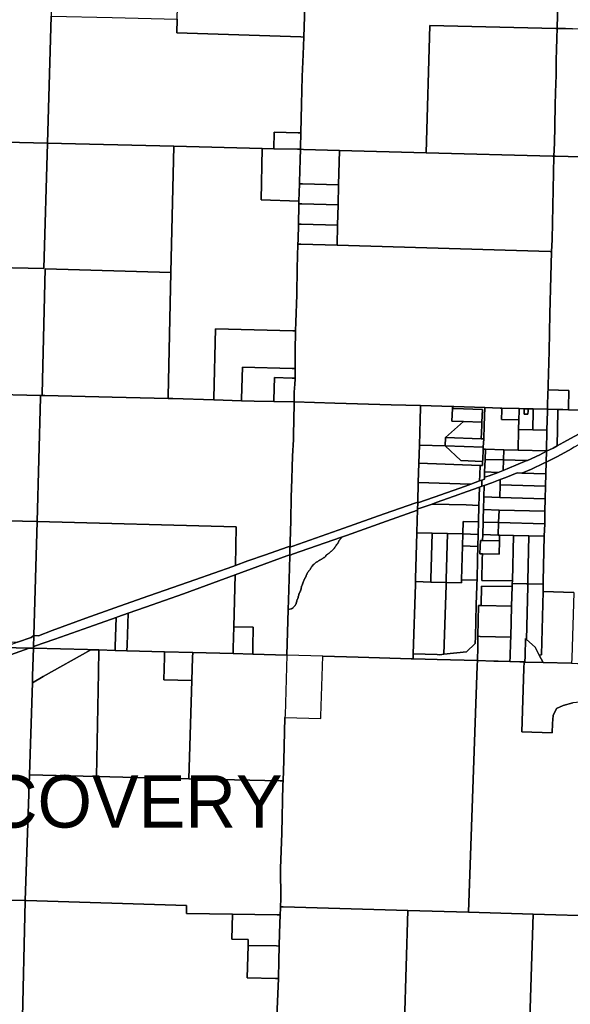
# Model space of a CAD drawing. Header units: feet. Extents: x 1267057 to 1687180, y 137439 to 673336.
# Tile 69 of 159: x 1340347 to 1346130, y 279335 to 289687. Entities that reach past the tile are written whole.
import ezdxf

# ---------------------------------------------------------------- set-up
doc = ezdxf.new("R2010")
doc.units = ezdxf.units.FT
doc.header["$MEASUREMENT"] = 0
doc.layers.add('61', color=247, linetype='Continuous')
doc.layers.add('mercercounty', color=247, linetype='Continuous')
doc.styles.get("Standard").update_dxf_attribs({"font": 'font31.shx'})

msp = doc.modelspace()

# ---------------------------------------------------------------- linework, layer by layer
at = {"layer": 'mercercounty'}
for points in [[(1343344, 289962), (1343343, 289951), (1343337, 289719), (1343330, 289505), (1343300, 289506), (1341996, 289548), (1342001, 289693), (1342016, 290215), (1342016, 290245), (1342017, 290275), (1342039, 291012), (1342703, 290995), (1342710, 290995), (1343045, 290988), (1343342, 290981), (1343375, 290981), (1343369, 290819), (1343362, 290561), (1343358, 290354), (1343357, 290260), (1343351, 290118), (1343344, 289962)], [(1344695, 290944), (1346030, 290911), (1345992, 289609), (1345992, 289594), (1345978, 289594), (1344656, 289626), (1344615, 288288), (1343705, 288312), (1343326, 288324), (1343296, 288325), (1343297, 288354), (1343300, 288488), (1343300, 288497), (1343306, 288796), (1343315, 289089), (1343325, 289321), (1343330, 289505), (1343337, 289719), (1343343, 289951), (1343344, 289962), (1343374, 289961), (1344024, 289945), (1344053, 290960), (1344695, 290944)], [(1340677, 289723), (1340639, 288388), (1339311, 288420), (1339324, 289156), (1339367, 290600), (1340701, 290566), (1340694, 290309), (1340693, 290279), (1340692, 290249), (1340677, 289723)], [(1341318, 289709), (1342001, 289693), (1341996, 289548), (1343300, 289506), (1343330, 289505), (1343325, 289321), (1343315, 289089), (1343306, 288796), (1343300, 288497), (1343270, 288498), (1343020, 288504), (1343015, 288331), (1342895, 288334), (1341966, 288357), (1340639, 288388), (1340677, 289723), (1341318, 289709)], [(1345958, 288253), (1345943, 288253), (1344615, 288288), (1344656, 289626), (1345978, 289594), (1345992, 289594), (1345991, 289564), (1345988, 289527), (1345987, 289472), (1345985, 289392), (1345983, 289244), (1345982, 289155), (1345980, 289105), (1345975, 288923), (1345972, 288787), (1345970, 288715), (1345969, 288647), (1345966, 288513), (1345965, 288446), (1345963, 288388), (1345958, 288253)], [(1339274, 287100), (1339311, 288420), (1340639, 288388), (1340600, 287070), (1339274, 287100)], [(1343300, 288497), (1343300, 288488), (1343297, 288354), (1343296, 288325), (1343292, 288325), (1343266, 288325), (1343015, 288331), (1343020, 288504), (1343270, 288498), (1343300, 288497)], [(1341966, 288357), (1341935, 287029), (1340615, 287069), (1340583, 285755), (1340582, 285735), (1340567, 285736), (1339984, 285751), (1340013, 286235), (1339463, 286249), (1339250, 286254), (1339274, 287100), (1340600, 287070), (1340639, 288388), (1341966, 288357)], [(1342385, 285689), (1341955, 285703), (1341905, 285704), (1341905, 285724), (1341935, 287029), (1341966, 288357), (1342895, 288334), (1342882, 287793), (1343280, 287780), (1343280, 287751), (1343279, 287737), (1343274, 287539), (1343270, 287373), (1343268, 287328), (1343262, 287074), (1343256, 286795), (1343246, 286506), (1343244, 286416), (1343214, 286417), (1342405, 286437), (1342386, 285709), (1342385, 285689)], [(1343015, 288331), (1343266, 288325), (1343292, 288325), (1343296, 288325), (1343291, 288218), (1343286, 287979), (1343286, 287963), (1343280, 287780), (1342882, 287793), (1342895, 288334), (1343015, 288331)], [(1343705, 288312), (1343696, 287952), (1343316, 287962), (1343286, 287963), (1343286, 287979), (1343291, 288218), (1343296, 288325), (1343326, 288324), (1343705, 288312)], [(1343705, 288312), (1344615, 288288), (1345943, 288253), (1345958, 288253), (1345946, 287726), (1345938, 287377), (1345934, 287248), (1345919, 287249), (1343680, 287315), (1343685, 287528), (1343691, 287740), (1343696, 287952), (1343705, 288312)], [(1347289, 288218), (1347238, 286073), (1347124, 285981), (1346894, 285793), (1346873, 285777), (1346874, 286149), (1346700, 286138), (1346707, 285707), (1346496, 285574), (1346110, 285585), (1346110, 285606), (1346116, 285787), (1345896, 285794), (1345897, 285846), (1345908, 286203), (1345916, 286594), (1345927, 286988), (1345934, 287248), (1345938, 287377), (1345946, 287726), (1345958, 288253), (1345973, 288253), (1347289, 288218)], [(1343280, 287751), (1343280, 287780), (1343286, 287963), (1343316, 287962), (1343696, 287952), (1343691, 287740), (1343310, 287750), (1343280, 287751)], [(1343685, 287528), (1343304, 287538), (1343274, 287539), (1343279, 287737), (1343280, 287751), (1343310, 287750), (1343691, 287740), (1343685, 287528)], [(1343685, 287528), (1343680, 287315), (1343298, 287327), (1343268, 287328), (1343270, 287373), (1343274, 287539), (1343304, 287538), (1343685, 287528)], [(1345592, 285598), (1345411, 285602), (1345394, 285602), (1345231, 285608), (1344908, 285619), (1344892, 285620), (1344557, 285629), (1344248, 285638), (1343657, 285655), (1343229, 285669), (1343229, 285684), (1343231, 285717), (1343231, 285771), (1343237, 285856), (1343240, 285907), (1343240, 285919), (1343239, 285998), (1343239, 286020), (1343240, 286203), (1343244, 286416), (1343246, 286506), (1343256, 286795), (1343262, 287074), (1343268, 287328), (1343298, 287327), (1343680, 287315), (1345919, 287249), (1345934, 287248), (1345927, 286988), (1345916, 286594), (1345908, 286203), (1345897, 285846), (1345896, 285794), (1345895, 285776), (1345890, 285613), (1345890, 285591), (1345740, 285594), (1345686, 285595), (1345646, 285596), (1345592, 285598)], [(1341905, 285704), (1341319, 285717), (1340612, 285735), (1340582, 285735), (1340583, 285755), (1340615, 287069), (1341935, 287029), (1341905, 285724), (1341905, 285704)], [(1342385, 285689), (1342386, 285709), (1342405, 286437), (1343214, 286417), (1343244, 286416), (1343240, 286203), (1343239, 286020), (1343209, 286020), (1342686, 286033), (1342677, 285700), (1342677, 285680), (1342385, 285689)], [(1343017, 285672), (1342809, 285676), (1342677, 285680), (1342677, 285700), (1342686, 286033), (1343209, 286020), (1343239, 286020), (1343239, 285998), (1343240, 285919), (1343210, 285919), (1343023, 285924), (1343017, 285692), (1343017, 285672)], [(1343017, 285672), (1343017, 285692), (1343023, 285924), (1343210, 285919), (1343240, 285919), (1343240, 285907), (1343237, 285856), (1343231, 285771), (1343231, 285717), (1343229, 285684), (1343229, 285669), (1343017, 285672)], [(1337866, 284472), (1337902, 285799), (1338168, 285795), (1338674, 285784), (1339217, 285768), (1339235, 285768), (1339236, 285768), (1339253, 285767), (1339449, 285763), (1339495, 285762), (1339498, 285762), (1339608, 285759), (1339617, 285759), (1339630, 285759), (1339914, 285752), (1339984, 285751), (1340567, 285736), (1340567, 285716), (1340529, 284412), (1337886, 284472), (1337866, 284472)], [(1342612, 283948), (1342620, 284355), (1340529, 284412), (1340567, 285716), (1340567, 285736), (1340582, 285735), (1340612, 285735), (1341319, 285717), (1341905, 285704), (1341955, 285703), (1342385, 285689), (1342677, 285680), (1342809, 285676), (1343017, 285672), (1343229, 285669), (1343225, 285463), (1343222, 285339), (1343221, 285272), (1343213, 285097), (1343207, 284981), (1343204, 284856), (1343198, 284667), (1343193, 284421), (1343187, 284194), (1343186, 284152), (1343155, 284141), (1342927, 284060), (1342744, 283996), (1342612, 283948)], [(1345890, 285591), (1345890, 285613), (1345895, 285776), (1345896, 285794), (1346116, 285787), (1346110, 285606), (1346110, 285585), (1346050, 285587), (1346005, 285588), (1346000, 285588), (1345890, 285591)], [(1344527, 284616), (1344507, 284609), (1344174, 284490), (1343753, 284340), (1343216, 284151), (1343185, 284141), (1343186, 284152), (1343187, 284194), (1343193, 284421), (1343198, 284667), (1343204, 284856), (1343207, 284981), (1343213, 285097), (1343221, 285272), (1343222, 285339), (1343225, 285463), (1343229, 285669), (1343657, 285655), (1344248, 285638), (1344557, 285629), (1344556, 285609), (1344552, 285479), (1344545, 285215), (1344539, 285024), (1344539, 285023), (1344533, 284820), (1344527, 284616)], [(1344892, 285620), (1344891, 285600), (1344887, 285467), (1345008, 285463), (1344819, 285294), (1344815, 285206), (1344545, 285215), (1344552, 285479), (1344556, 285609), (1344557, 285629), (1344892, 285620)], [(1345202, 285457), (1345008, 285463), (1344887, 285467), (1344891, 285600), (1344908, 285599), (1345206, 285589), (1345202, 285457)], [(1345195, 285280), (1345201, 285421), (1345202, 285457), (1345206, 285589), (1344908, 285599), (1344891, 285600), (1344892, 285620), (1344908, 285619), (1345231, 285608), (1345226, 285421), (1345220, 285279), (1345195, 285280)], [(1345587, 285379), (1345582, 285162), (1345431, 285166), (1345240, 285171), (1345215, 285172), (1345216, 285192), (1345220, 285279), (1345226, 285421), (1345231, 285608), (1345394, 285602), (1345411, 285602), (1345410, 285582), (1345408, 285485), (1345589, 285480), (1345587, 285379)], [(1345411, 285602), (1345592, 285598), (1345592, 285578), (1345589, 285480), (1345408, 285485), (1345410, 285582), (1345411, 285602)], [(1345587, 285379), (1345589, 285480), (1345592, 285578), (1345592, 285598), (1345646, 285596), (1345646, 285576), (1345645, 285539), (1345685, 285538), (1345686, 285575), (1345686, 285595), (1345740, 285594), (1345740, 285574), (1345735, 285375), (1345587, 285379)], [(1345646, 285596), (1345686, 285595), (1345686, 285575), (1345685, 285538), (1345645, 285539), (1345646, 285576), (1345646, 285596)], [(1345890, 285591), (1345889, 285571), (1345885, 285371), (1345735, 285375), (1345740, 285574), (1345740, 285594), (1345890, 285591)], [(1346595, 285571), (1346757, 285566), (1346731, 285547), (1346722, 285540), (1346662, 285495), (1346535, 285412), (1346313, 285269), (1346172, 285191), (1346142, 285174), (1345997, 285095), (1345877, 285036), (1345880, 285149), (1345951, 285183), (1345993, 285207), (1346093, 285262), (1346261, 285355), (1346481, 285496), (1346566, 285552), (1346595, 285571)], [(1345880, 285155), (1345885, 285371), (1345889, 285571), (1345890, 285591), (1346000, 285588), (1345999, 285568), (1345993, 285207), (1345951, 285183), (1345880, 285149), (1345880, 285155)], [(1345993, 285207), (1345999, 285568), (1346000, 285588), (1346005, 285588), (1346050, 285587), (1346110, 285585), (1346496, 285574), (1346585, 285571), (1346595, 285571), (1346566, 285552), (1346481, 285496), (1346261, 285355), (1346093, 285262), (1345993, 285207)], [(1345202, 285457), (1345201, 285421), (1345195, 285280), (1344819, 285294), (1345008, 285463), (1345202, 285457)], [(1345735, 285375), (1345885, 285371), (1345880, 285155), (1345582, 285162), (1345587, 285379), (1345735, 285375)], [(1345183, 285001), (1344539, 285023), (1344539, 285024), (1344545, 285215), (1344815, 285206), (1344980, 285051), (1345209, 285043), (1345208, 285010), (1345208, 285000), (1345183, 285001)], [(1345220, 285279), (1345216, 285192), (1344815, 285206), (1344819, 285294), (1345195, 285280), (1345220, 285279)], [(1345216, 285192), (1345215, 285172), (1345210, 285060), (1345209, 285043), (1344980, 285051), (1344815, 285206), (1345216, 285192)], [(1345235, 285063), (1345229, 284932), (1345228, 284900), (1345227, 284877), (1345227, 284856), (1345202, 284847), (1345177, 284838), (1345179, 284902), (1345183, 285001), (1345208, 285000), (1345208, 285010), (1345209, 285043), (1345210, 285060), (1345215, 285172), (1345240, 285171), (1345235, 285063)], [(1345200, 284782), (1345202, 284847), (1345227, 284856), (1345227, 284877), (1345277, 284893), (1345371, 284928), (1345424, 284947), (1345424, 284947), (1345558, 285003), (1345673, 285051), (1345681, 285054), (1345809, 285113), (1345880, 285149), (1345877, 285036), (1345852, 285023), (1345721, 284962), (1345621, 284921), (1345572, 284922), (1345453, 284873), (1345394, 284851), (1345304, 284818), (1345225, 284791), (1345200, 284782)], [(1345240, 285171), (1345431, 285166), (1345428, 285058), (1345235, 285063), (1345240, 285171)], [(1345582, 285162), (1345880, 285155), (1345880, 285149), (1345809, 285113), (1345681, 285054), (1345673, 285051), (1345428, 285058), (1345431, 285166), (1345582, 285162)], [(1345086, 284804), (1344533, 284820), (1344539, 285023), (1345183, 285001), (1345179, 284902), (1345177, 284838), (1345086, 284804)], [(1345229, 284932), (1345235, 285063), (1345428, 285058), (1345424, 284947), (1345424, 284947), (1345371, 284928), (1345229, 284932)], [(1345428, 285058), (1345673, 285051), (1345558, 285003), (1345424, 284947), (1345428, 285058)], [(1345874, 284913), (1345621, 284921), (1345721, 284962), (1345852, 285023), (1345877, 285036), (1345874, 284913)], [(1345229, 284932), (1345371, 284928), (1345277, 284893), (1345227, 284877), (1345228, 284900), (1345229, 284932)], [(1345393, 284795), (1345394, 284851), (1345453, 284873), (1345572, 284922), (1345621, 284921), (1345874, 284913), (1345871, 284782), (1345393, 284795)], [(1345200, 284782), (1345175, 284773), (1345048, 284726), (1344911, 284678), (1344721, 284610), (1344679, 284595), (1344565, 284556), (1344530, 284543), (1344525, 284541), (1344527, 284606), (1344701, 284667), (1345028, 284783), (1345086, 284804), (1345177, 284838), (1345202, 284847), (1345200, 284782)], [(1344527, 284616), (1344533, 284820), (1345086, 284804), (1345028, 284783), (1344701, 284667), (1344527, 284606), (1344527, 284616)], [(1345389, 284664), (1345222, 284669), (1345225, 284791), (1345304, 284818), (1345394, 284851), (1345393, 284795), (1345389, 284664)], [(1345393, 284795), (1345871, 284782), (1345867, 284650), (1345389, 284664), (1345393, 284795)], [(1345162, 284275), (1345165, 284407), (1345167, 284449), (1345169, 284538), (1345170, 284581), (1345172, 284670), (1345175, 284773), (1345200, 284782), (1345225, 284791), (1345222, 284669), (1345218, 284537), (1345216, 284448), (1345215, 284405), (1345211, 284274), (1345209, 284212), (1345185, 284213), (1345183, 284150), (1345181, 284072), (1345206, 284072), (1345204, 284016), (1345199, 283792), (1345522, 283789), (1345521, 283759), (1345520, 283729), (1345198, 283732), (1345192, 283533), (1345192, 283529), (1345167, 283529), (1345158, 283204), (1345158, 283199), (1345157, 283089), (1345154, 282948), (1344730, 282961), (1344480, 282968), (1344481, 283018), (1344732, 283011), (1344759, 283010), (1344803, 283015), (1345039, 283042), (1345132, 283127), (1345133, 283200), (1345142, 283534), (1345148, 283733), (1345149, 283763), (1345150, 283793), (1345155, 284017), (1345158, 284150), (1345162, 284275)], [(1345175, 284773), (1345172, 284670), (1345170, 284581), (1345035, 284585), (1344679, 284595), (1344721, 284610), (1344911, 284678), (1345048, 284726), (1345175, 284773)], [(1343183, 284062), (1343185, 284141), (1343216, 284151), (1343753, 284340), (1344174, 284490), (1344507, 284609), (1344527, 284616), (1344527, 284606), (1344525, 284541), (1344525, 284531), (1344201, 284415), (1343780, 284264), (1343728, 284246), (1343213, 284066), (1343183, 284055), (1343183, 284062)], [(1344840, 284284), (1344679, 284289), (1344518, 284293), (1344522, 284425), (1344525, 284531), (1344525, 284541), (1344530, 284543), (1344565, 284556), (1344679, 284595), (1345035, 284585), (1345170, 284581), (1345169, 284538), (1345167, 284449), (1345165, 284407), (1345005, 284411), (1345001, 284280), (1344840, 284284)], [(1345222, 284669), (1345389, 284664), (1345867, 284650), (1345864, 284519), (1345381, 284532), (1345218, 284537), (1345222, 284669)], [(1343154, 283007), (1343168, 283485), (1343198, 283493), (1343201, 283494), (1343205, 283497), (1343210, 283498), (1343214, 283501), (1343217, 283505), (1343221, 283509), (1343224, 283512), (1343228, 283516), (1343232, 283520), (1343235, 283524), (1343239, 283527), (1343241, 283532), (1343244, 283536), (1343246, 283541), (1343249, 283545), (1343250, 283550), (1343252, 283555), (1343254, 283560), (1343255, 283566), (1343257, 283571), (1343258, 283576), (1343259, 283581), (1343260, 283587), (1343262, 283592), (1343264, 283596), (1343267, 283601), (1343269, 283606), (1343271, 283610), (1343271, 283615), (1343273, 283621), (1343274, 283626), (1343276, 283631), (1343277, 283637), (1343279, 283642), (1343280, 283647), (1343281, 283652), (1343283, 283657), (1343286, 283661), (1343288, 283666), (1343290, 283670), (1343293, 283675), (1343296, 283680), (1343297, 283685), (1343299, 283690), (1343300, 283695), (1343302, 283700), (1343303, 283705), (1343304, 283710), (1343304, 283715), (1343305, 283720), (1343306, 283725), (1343308, 283730), (1343310, 283735), (1343312, 283740), (1343314, 283745), (1343316, 283750), (1343318, 283755), (1343320, 283760), (1343322, 283765), (1343323, 283770), (1343325, 283775), (1343327, 283780), (1343329, 283785), (1343331, 283790), (1343333, 283796), (1343336, 283800), (1343338, 283805), (1343340, 283810), (1343343, 283814), (1343345, 283819), (1343347, 283824), (1343352, 283833), (1343355, 283838), (1343357, 283843), (1343359, 283849), (1343361, 283853), (1343363, 283858), (1343365, 283863), (1343367, 283868), (1343370, 283873), (1343373, 283877), (1343376, 283881), (1343379, 283886), (1343383, 283891), (1343387, 283895), (1343390, 283900), (1343393, 283904), (1343397, 283908), (1343400, 283912), (1343402, 283917), (1343405, 283921), (1343407, 283926), (1343410, 283931), (1343413, 283935), (1343416, 283939), (1343419, 283943), (1343430, 283954), (1343435, 283959), (1343438, 283962), (1343442, 283966), (1343446, 283971), (1343450, 283974), (1343454, 283977), (1343458, 283980), (1343463, 283983), (1343468, 283986), (1343473, 283988), (1343478, 283992), (1343482, 283995), (1343487, 283998), (1343491, 284001), (1343496, 284004), (1343501, 284006), (1343505, 284009), (1343510, 284011), (1343516, 284014), (1343521, 284016), (1343525, 284019), (1343529, 284022), (1343534, 284025), (1343538, 284028), (1343542, 284031), (1343547, 284034), (1343552, 284037), (1343556, 284041), (1343561, 284047), (1343564, 284052), (1343568, 284056), (1343571, 284059), (1343575, 284063), (1343579, 284066), (1343584, 284068), (1343588, 284071), (1343592, 284074), (1343596, 284078), (1343600, 284082), (1343603, 284086), (1343607, 284089), (1343612, 284093), (1343616, 284096), (1343621, 284098), (1343625, 284101), (1343629, 284105), (1343633, 284109), (1343636, 284113), (1343639, 284117), (1343642, 284121), (1343645, 284125), (1343649, 284129), (1343652, 284132), (1343656, 284136), (1343658, 284140), (1343661, 284145), (1343664, 284150), (1343667, 284154), (1343670, 284159), (1343673, 284164), (1343676, 284168), (1343680, 284172), (1343684, 284177), (1343687, 284181), (1343690, 284185), (1343692, 284189), (1343694, 284194), (1343696, 284199), (1343698, 284204), (1343700, 284208), (1343704, 284213), (1343707, 284216), (1343710, 284220), (1343714, 284224), (1343717, 284228), (1343720, 284232), (1343723, 284236), (1343726, 284240), (1343728, 284246), (1343780, 284264), (1344201, 284415), (1344525, 284531), (1344522, 284425), (1344518, 284293), (1344504, 283809), (1344503, 283779), (1344503, 283749), (1344481, 283018), (1344480, 282968), (1344458, 282968), (1343901, 282986), (1343530, 282996), (1343154, 283007)], [(1345377, 284401), (1345215, 284405), (1345216, 284448), (1345218, 284537), (1345381, 284532), (1345377, 284401)], [(1345381, 284532), (1345864, 284519), (1345861, 284387), (1345377, 284401), (1345381, 284532)], [(1337829, 283151), (1337843, 283644), (1337861, 284298), (1337862, 284333), (1337866, 284472), (1337886, 284472), (1340529, 284412), (1340494, 283211), (1340469, 283193), (1340323, 283141), (1340322, 283141), (1339002, 283129), (1338954, 283128), (1338906, 283126), (1338859, 283123), (1338466, 283134), (1337829, 283151)], [(1340494, 283211), (1340529, 284412), (1342620, 284355), (1342612, 283948), (1342585, 283939), (1342185, 283797), (1341634, 283604), (1341346, 283503), (1341041, 283394), (1340687, 283266), (1340544, 283210), (1340494, 283211)], [(1345162, 284275), (1345001, 284280), (1345005, 284411), (1345165, 284407), (1345162, 284275)], [(1345377, 284401), (1345373, 284269), (1345211, 284274), (1345215, 284405), (1345377, 284401)], [(1345696, 284260), (1345535, 284265), (1345387, 284269), (1345373, 284269), (1345377, 284401), (1345861, 284387), (1345857, 284256), (1345696, 284260)], [(1344679, 284289), (1344665, 283805), (1344664, 283775), (1344503, 283779), (1344504, 283809), (1344518, 284293), (1344679, 284289)], [(1344679, 284289), (1344840, 284284), (1344826, 283801), (1344825, 283771), (1344664, 283775), (1344665, 283805), (1344679, 284289)], [(1345001, 284280), (1344998, 284155), (1344987, 283797), (1344986, 283767), (1344827, 283771), (1344825, 283771), (1344826, 283801), (1344840, 284284), (1345001, 284280)], [(1345162, 284275), (1345158, 284150), (1344998, 284155), (1345001, 284280), (1345162, 284275)], [(1343183, 284055), (1343213, 284066), (1343728, 284246), (1343726, 284240), (1343723, 284236), (1343720, 284232), (1343717, 284228), (1343714, 284224), (1343710, 284220), (1343707, 284216), (1343704, 284213), (1343700, 284208), (1343698, 284204), (1343696, 284199), (1343694, 284194), (1343692, 284189), (1343690, 284185), (1343687, 284181), (1343684, 284177), (1343680, 284172), (1343676, 284168), (1343673, 284164), (1343670, 284159), (1343667, 284154), (1343664, 284150), (1343661, 284145), (1343658, 284140), (1343656, 284136), (1343652, 284132), (1343649, 284129), (1343645, 284125), (1343642, 284121), (1343639, 284117), (1343636, 284113), (1343633, 284109), (1343629, 284105), (1343625, 284101), (1343621, 284098), (1343616, 284096), (1343612, 284093), (1343607, 284089), (1343603, 284086), (1343600, 284082), (1343596, 284078), (1343592, 284074), (1343588, 284071), (1343584, 284068), (1343579, 284066), (1343575, 284063), (1343571, 284059), (1343568, 284056), (1343564, 284052), (1343561, 284047), (1343556, 284041), (1343552, 284037), (1343547, 284034), (1343542, 284031), (1343538, 284028), (1343534, 284025), (1343529, 284022), (1343525, 284019), (1343521, 284016), (1343516, 284014), (1343510, 284011), (1343505, 284009), (1343501, 284006), (1343496, 284004), (1343491, 284001), (1343487, 283998), (1343482, 283995), (1343478, 283992), (1343473, 283988), (1343468, 283986), (1343463, 283983), (1343458, 283980), (1343454, 283977), (1343450, 283974), (1343446, 283971), (1343442, 283966), (1343438, 283962), (1343435, 283959), (1343430, 283954), (1343419, 283943), (1343416, 283939), (1343413, 283935), (1343410, 283931), (1343407, 283926), (1343405, 283921), (1343402, 283917), (1343400, 283912), (1343397, 283908), (1343393, 283904), (1343390, 283900), (1343387, 283895), (1343383, 283891), (1343379, 283886), (1343376, 283881), (1343373, 283877), (1343370, 283873), (1343367, 283868), (1343365, 283863), (1343363, 283858), (1343361, 283853), (1343359, 283849), (1343357, 283843), (1343355, 283838), (1343352, 283833), (1343347, 283824), (1343345, 283819), (1343343, 283814), (1343340, 283810), (1343338, 283805), (1343336, 283800), (1343333, 283796), (1343331, 283790), (1343329, 283785), (1343327, 283780), (1343325, 283775), (1343323, 283770), (1343322, 283765), (1343320, 283760), (1343318, 283755), (1343316, 283750), (1343314, 283745), (1343312, 283740), (1343310, 283735), (1343308, 283730), (1343306, 283725), (1343305, 283720), (1343304, 283715), (1343304, 283710), (1343303, 283705), (1343302, 283700), (1343300, 283695), (1343299, 283690), (1343297, 283685), (1343296, 283680), (1343293, 283675), (1343290, 283670), (1343288, 283666), (1343286, 283661), (1343283, 283657), (1343281, 283652), (1343280, 283647), (1343279, 283642), (1343277, 283637), (1343276, 283631), (1343274, 283626), (1343273, 283621), (1343271, 283615), (1343271, 283610), (1343269, 283606), (1343267, 283601), (1343264, 283596), (1343262, 283592), (1343260, 283587), (1343259, 283581), (1343258, 283576), (1343257, 283571), (1343255, 283566), (1343254, 283560), (1343252, 283555), (1343250, 283550), (1343249, 283545), (1343246, 283541), (1343244, 283536), (1343241, 283532), (1343239, 283527), (1343235, 283524), (1343232, 283520), (1343228, 283516), (1343224, 283512), (1343221, 283509), (1343217, 283505), (1343214, 283501), (1343210, 283498), (1343205, 283497), (1343201, 283494), (1343198, 283493), (1343168, 283485), (1343171, 283584), (1343180, 283920), (1343183, 284055)], [(1345209, 284212), (1345385, 284207), (1345381, 284067), (1345206, 284072), (1345181, 284072), (1345183, 284150), (1345185, 284213), (1345209, 284212)], [(1345535, 284265), (1345522, 283789), (1345199, 283792), (1345204, 284016), (1345206, 284072), (1345381, 284067), (1345385, 284207), (1345387, 284269), (1345535, 284265)], [(1345373, 284269), (1345387, 284269), (1345385, 284207), (1345209, 284212), (1345211, 284274), (1345373, 284269)], [(1345535, 284265), (1345696, 284260), (1345684, 283786), (1345683, 283757), (1345671, 283757), (1345521, 283759), (1345522, 283789), (1345535, 284265)], [(1345845, 283753), (1345683, 283757), (1345684, 283786), (1345696, 284260), (1345857, 284256), (1345846, 283783), (1345845, 283753)], [(1343185, 284141), (1343183, 284062), (1343153, 284051), (1342610, 283850), (1342068, 283650), (1341667, 283510), (1341486, 283446), (1341379, 283408), (1341359, 283401), (1341074, 283300), (1340715, 283173), (1340502, 283099), (1340491, 283095), (1340494, 283211), (1340544, 283210), (1340687, 283266), (1341041, 283394), (1341346, 283503), (1341634, 283604), (1342185, 283797), (1342585, 283939), (1342612, 283948), (1342744, 283996), (1342927, 284060), (1343155, 284141), (1343186, 284152), (1343185, 284141)], [(1344998, 284155), (1345158, 284150), (1345155, 284017), (1345150, 283793), (1344987, 283797), (1344998, 284155)], [(1343183, 284062), (1343183, 284055), (1343180, 283920), (1343171, 283584), (1343168, 283485), (1343154, 283007), (1343151, 283007), (1342794, 283017), (1342796, 283089), (1342800, 283299), (1342596, 283304), (1342610, 283850), (1343153, 284051), (1343183, 284062)], [(1341869, 283042), (1341473, 283053), (1341475, 283110), (1341486, 283446), (1341667, 283510), (1342068, 283650), (1342610, 283850), (1342596, 283304), (1342590, 283079), (1342589, 283022), (1342164, 283034), (1341869, 283042)], [(1344825, 283771), (1344827, 283771), (1344826, 283741), (1344803, 283015), (1344759, 283010), (1344732, 283011), (1344481, 283018), (1344503, 283749), (1344503, 283779), (1344664, 283775), (1344825, 283771)], [(1344803, 283015), (1344826, 283741), (1344827, 283771), (1344986, 283767), (1344987, 283797), (1345150, 283793), (1345149, 283763), (1345148, 283733), (1345142, 283534), (1345133, 283200), (1345132, 283127), (1345039, 283042), (1344803, 283015)], [(1345520, 283729), (1345521, 283759), (1345671, 283757), (1345683, 283757), (1345683, 283727), (1345671, 283170), (1345659, 283181), (1345655, 282998), (1345654, 282933), (1345644, 282934), (1345601, 282935), (1345496, 282938), (1345497, 282988), (1345502, 283144), (1345504, 283194), (1345514, 283520), (1345520, 283729)], [(1345514, 283520), (1345192, 283529), (1345192, 283533), (1345198, 283732), (1345520, 283729), (1345514, 283520)], [(1345845, 283753), (1345845, 283723), (1345844, 283675), (1345828, 283008), (1345827, 283008), (1345803, 283007), (1345760, 283091), (1345671, 283170), (1345683, 283727), (1345683, 283757), (1345845, 283753)], [(1345844, 282928), (1345803, 283007), (1345827, 283008), (1345828, 283008), (1345844, 283675), (1346167, 283666), (1346145, 282975), (1346144, 282920), (1345844, 282928)], [(1345514, 283520), (1345504, 283194), (1345183, 283203), (1345158, 283204), (1345167, 283529), (1345192, 283529), (1345514, 283520)], [(1341178, 283061), (1341093, 283063), (1341059, 283064), (1340491, 283079), (1340491, 283095), (1340502, 283099), (1340715, 283173), (1341074, 283300), (1341359, 283401), (1341350, 283098), (1341348, 283056), (1341178, 283061)], [(1341486, 283446), (1341475, 283110), (1341473, 283053), (1341348, 283056), (1341350, 283098), (1341359, 283401), (1341379, 283408), (1341486, 283446)], [(1342794, 283017), (1342589, 283022), (1342590, 283079), (1342596, 283304), (1342800, 283299), (1342796, 283089), (1342794, 283017)], [(1340491, 283095), (1340491, 283079), (1340448, 283080), (1340173, 283088), (1340322, 283141), (1340323, 283141), (1340469, 283193), (1340494, 283211), (1340491, 283095)], [(1345496, 282938), (1345371, 282941), (1345325, 282942), (1345154, 282948), (1345157, 283089), (1345158, 283199), (1345158, 283204), (1345183, 283203), (1345504, 283194), (1345502, 283144), (1345497, 282988), (1345496, 282938)], [(1345844, 282928), (1345654, 282933), (1345655, 282998), (1345659, 283181), (1345671, 283170), (1345760, 283091), (1345803, 283007), (1345844, 282928)], [(1340406, 280427), (1339250, 280452), (1339250, 280454), (1339270, 281814), (1339312, 281845), (1339318, 281942), (1339323, 282036), (1339360, 282694), (1339468, 282733), (1339703, 282816), (1339877, 282877), (1340115, 282961), (1340250, 283009), (1340448, 283080), (1340491, 283079), (1340482, 282790), (1340480, 282714), (1340477, 282614), (1340449, 281746), (1340406, 280427)], [(1341152, 281729), (1340449, 281746), (1340477, 282614), (1340480, 282714), (1340594, 282783), (1341093, 283063), (1341178, 283061), (1341173, 282824), (1341152, 281729)], [(1341093, 283063), (1340594, 282783), (1340480, 282714), (1340482, 282790), (1340491, 283079), (1341059, 283064), (1341093, 283063)], [(1341473, 283053), (1341869, 283042), (1341868, 282984), (1341860, 282748), (1342155, 282740), (1342123, 281706), (1341152, 281729), (1341173, 282824), (1341178, 283061), (1341348, 283056), (1341473, 283053)], [(1341869, 283042), (1342164, 283034), (1342163, 282980), (1342155, 282740), (1341860, 282748), (1341868, 282984), (1341869, 283042)], [(1342589, 283022), (1342794, 283017), (1343151, 283007), (1343154, 283007), (1343134, 282375), (1343133, 282349), (1343120, 281899), (1343113, 281683), (1343083, 281684), (1342123, 281706), (1342155, 282740), (1342163, 282980), (1342164, 283034), (1342589, 283022)], [(1344423, 280321), (1343115, 280360), (1343085, 280361), (1343088, 280444), (1343087, 280762), (1343100, 281135), (1343112, 281645), (1343113, 281683), (1343120, 281899), (1343133, 282349), (1343509, 282339), (1343510, 282365), (1343530, 282996), (1343901, 282986), (1344458, 282968), (1344480, 282968), (1344730, 282961), (1345154, 282948), (1345152, 282893), (1345060, 280302), (1344423, 280321)], [(1346144, 282920), (1346207, 282918), (1346221, 282917), (1346428, 282914), (1346447, 282913), (1346494, 282912), (1346492, 282832), (1346484, 282512), (1346403, 282520), (1346268, 282515), (1346155, 282503), (1346055, 282475), (1345985, 282445), (1345950, 282371), (1345943, 282288), (1345940, 282188), (1345620, 282198), (1345642, 282865), (1345644, 282934), (1345654, 282933), (1345844, 282928), (1346144, 282920)], [(1341152, 281729), (1342123, 281706), (1343083, 281684), (1343113, 281683), (1343112, 281645), (1343100, 281135), (1343087, 280762), (1343088, 280444), (1343085, 280361), (1343085, 280347), (1343082, 280275), (1343052, 280275), (1342581, 280282), (1342100, 280288), (1342100, 280372), (1340416, 280427), (1340406, 280427), (1340449, 281746), (1341152, 281729)], [(1339250, 280452), (1340406, 280427), (1340406, 280420), (1340373, 279047), (1340372, 279016), (1340310, 279031), (1340013, 279103), (1339978, 279111), (1339979, 279142), (1339991, 279485), (1339710, 279496), (1339701, 279211), (1339700, 279180), (1339536, 279221), (1339549, 279682), (1339437, 279686), (1339444, 279721), (1339225, 279728), (1339236, 280055), (1339250, 280452)], [(1342633, 278472), (1342116, 278597), (1342001, 278625), (1340372, 279016), (1340373, 279047), (1340406, 280420), (1340406, 280427), (1340416, 280427), (1342100, 280372), (1342100, 280288), (1342581, 280282), (1342574, 280019), (1342747, 280015), (1342745, 279953), (1342736, 279612), (1343034, 279606), (1343064, 279605), (1343059, 279445), (1343045, 279127), (1343038, 278864), (1343008, 278864), (1342642, 278874), (1342634, 278503), (1342633, 278472)], [(1344423, 280321), (1344372, 278554), (1344095, 278620), (1344082, 278144), (1344081, 278113), (1343997, 278134), (1343025, 278376), (1343036, 278742), (1343038, 278864), (1343045, 279127), (1343059, 279445), (1343064, 279605), (1343070, 279796), (1343073, 279947), (1343076, 280084), (1343082, 280275), (1343085, 280347), (1343085, 280361), (1343115, 280360), (1344423, 280321)], [(1348390, 279687), (1348385, 279547), (1348381, 279422), (1348377, 279332), (1348373, 279206), (1348353, 279207), (1347038, 279252), (1347030, 278922), (1345697, 278963), (1345739, 280282), (1347892, 280218), (1347997, 280410), (1348393, 280397), (1348413, 280397), (1348412, 280352), (1348410, 280263), (1348408, 280203), (1348392, 279760), (1348390, 279687)], [(1343073, 279947), (1343043, 279948), (1342745, 279953), (1342747, 280015), (1342574, 280019), (1342581, 280282), (1343052, 280275), (1343082, 280275), (1343076, 280084), (1343073, 279947)], [(1345060, 280302), (1345739, 280282), (1345697, 278963), (1345658, 277750), (1345657, 277720), (1345282, 277815), (1345282, 277815), (1344357, 278045), (1344358, 278077), (1344372, 278554), (1344423, 280321), (1345060, 280302)], [(1343073, 279947), (1343070, 279796), (1343064, 279605), (1343034, 279606), (1342736, 279612), (1342745, 279953), (1343043, 279948), (1343073, 279947)]]:
    msp.add_lwpolyline(points, close=True, dxfattribs=at)
for points in [[(1348664, 289729), (1348659, 289516), (1348639, 289516), (1347330, 289553), (1346696, 289571), (1346678, 289571), (1346637, 289572), (1346620, 289571), (1346598, 289570), (1346540, 289573), (1346356, 289582), (1346242, 289587), (1346152, 289591), (1346079, 289594), (1346039, 289594), (1345992, 289594), (1345992, 289609), (1346030, 290911)], [(1347289, 288218), (1345973, 288253), (1345958, 288253), (1345963, 288388), (1345965, 288446), (1345966, 288513), (1345969, 288647), (1345970, 288715), (1345972, 288787), (1345975, 288923), (1345980, 289105), (1345982, 289155), (1345983, 289244), (1345985, 289392), (1345987, 289472), (1345988, 289527), (1345991, 289564), (1345992, 289594), (1346039, 289594), (1346079, 289594), (1346152, 289591)], [(1346167, 283666), (1345844, 283675), (1345845, 283723), (1345845, 283753), (1345846, 283783), (1345857, 284256), (1345861, 284387), (1345864, 284519), (1345867, 284650), (1345871, 284782), (1345871, 284782), (1345874, 284913), (1345877, 285036), (1345997, 285095), (1346142, 285174)], [(1340173, 283088), (1340448, 283080), (1340250, 283009)], [(1347892, 280218), (1345739, 280282), (1345060, 280302), (1345060, 280302), (1345152, 282893), (1345154, 282948), (1345325, 282942), (1345371, 282941), (1345496, 282938), (1345601, 282935), (1345644, 282934), (1345642, 282865), (1345620, 282198), (1345940, 282188), (1345943, 282288), (1345950, 282371), (1345985, 282445), (1346055, 282475), (1346155, 282503)]]:
    msp.add_lwpolyline(points, dxfattribs=at)

# ---------------------------------------------------------------- texts
at = {"layer": '61', "color": 5, "linetype": 'Continuous'}
msp.add_text('FORT RECOVERY', height=550, dxfattribs=at).set_placement((1336775, 281193))

doc.saveas('drawing.dxf')
